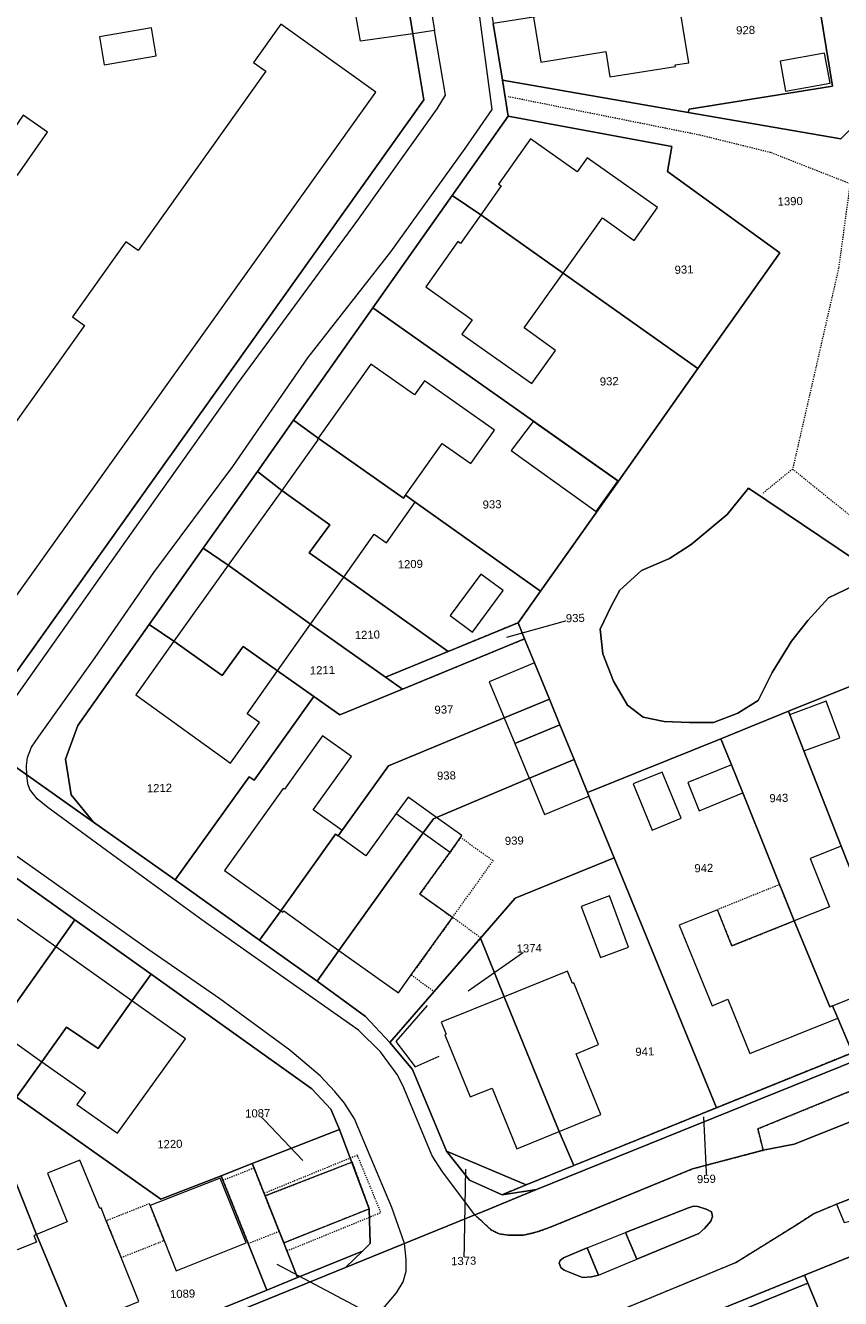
# Model space of a CAD drawing. Header units: millimetres. Extents: x -191 to 81095, y -508122 to 28741.
# Tile 224 of 255: x 5928 to 5998, y 9584 to 9694. Entities that reach past the tile are written whole.
import ezdxf

# ---------------------------------------------------------------- set-up
doc = ezdxf.new("R2010")
doc.units = ezdxf.units.MM
for name, pattern in [('VE22-087 DB - VST Hervest-Dorsten ALK VA2736$0$1', [0]), ('VE22-087 DB - VST Hervest-Dorsten ALK VA2736$0$2', [0.16, 0.06, -0.1]), ('VE22-087 DB - VST Hervest-Dorsten ALK VA2736$0$3', [0.26, 0.11, -0.15])]:
    doc.linetypes.add(name, pattern=pattern)
for name, color, linetype, lineweight in [('VE22-087 DB - VST Hervest-Dorsten ALK VA2736$0$AX_Bauteil', 7, 'VE22-087 DB - VST Hervest-Dorsten ALK VA2736$0$1', 18), ('VE22-087 DB - VST Hervest-Dorsten ALK VA2736$0$AX_Flurstueck', 9, 'VE22-087 DB - VST Hervest-Dorsten ALK VA2736$0$1', 18), ('VE22-087 DB - VST Hervest-Dorsten ALK VA2736$0$AX_Gebaeude', 7, 'VE22-087 DB - VST Hervest-Dorsten ALK VA2736$0$1', 18), ('VE22-087 DB - VST Hervest-Dorsten ALK VA2736$0$AX_IndustrieUndGewerbeflaeche', 7, 'VE22-087 DB - VST Hervest-Dorsten ALK VA2736$0$1', 18), ('VE22-087 DB - VST Hervest-Dorsten ALK VA2736$0$AX_SonstigesBauwerkOderSonstigeEinrichtung', 7, 'VE22-087 DB - VST Hervest-Dorsten ALK VA2736$0$1', 18), ('VE22-087 DB - VST Hervest-Dorsten ALK VA2736$0$AX_SportFreizeitUndErholungsflaeche', 7, 'VE22-087 DB - VST Hervest-Dorsten ALK VA2736$0$1', 18), ('VE22-087 DB - VST Hervest-Dorsten ALK VA2736$0$AX_Strassenverkehr', 7, 'VE22-087 DB - VST Hervest-Dorsten ALK VA2736$0$1', 18), ('VE22-087 DB - VST Hervest-Dorsten ALK VA2736$0$AX_Strassenverkehrsanlage', 7, 'VE22-087 DB - VST Hervest-Dorsten ALK VA2736$0$1', 18), ('VE22-087 DB - VST Hervest-Dorsten ALK VA2736$0$AX_Vegetationsmerkmal', 7, 'VE22-087 DB - VST Hervest-Dorsten ALK VA2736$0$1', 18), ('VE22-087 DB - VST Hervest-Dorsten ALK VA2736$0$AX_Weg', 7, 'VE22-087 DB - VST Hervest-Dorsten ALK VA2736$0$1', 18), ('VE22-087 DB - VST Hervest-Dorsten ALK VA2736$0$AX_WegPfadSteig', 7, 'VE22-087 DB - VST Hervest-Dorsten ALK VA2736$0$1', 18), ('VE22-087 DB - VST Hervest-Dorsten ALK VA2736$0$AX_Wohnbauflaeche', 7, 'VE22-087 DB - VST Hervest-Dorsten ALK VA2736$0$1', 18)]:
    doc.layers.add(name, color=color, linetype=linetype, lineweight=lineweight)
doc.layers.add('XREF ALK Kataster', color=251, linetype='Continuous')
doc.styles.add('VE22-087 DB - VST Hervest-Dorsten ALK VA2736$0$0', font='arial.ttf')

# ---------------------------------------------------------------- blocks, each defined once
blk = doc.blocks.new('VE22-087 DB - VST Hervest-Dorsten ALK VA2736')
at = {"layer": 'VE22-087 DB - VST Hervest-Dorsten ALK VA2736$0$AX_Bauteil', "color": 7, "linetype": 'VE22-087 DB - VST Hervest-Dorsten ALK VA2736$0$1', "lineweight": 13, "ltscale": 0.5}
for points in [[(5960.82, 9627.51, 0), (5959.79, 9626.08, 0), (5962.14, 9624.41, 0), (5963.01, 9625.63, 0), (5963.29, 9625.75, 0)], [(5963.29, 9625.75, 0), (5963.01, 9625.63, 0), (5962.14, 9624.41, 0), (5964.46, 9622.76, 0), (5965.36, 9624.01, 0), (5965.48, 9624.18, 0)]]:
    blk.add_polyline3d(points, close=True, dxfattribs=at)
at = {"layer": 'VE22-087 DB - VST Hervest-Dorsten ALK VA2736$0$AX_Flurstueck', "linetype": 'VE22-087 DB - VST Hervest-Dorsten ALK VA2736$0$1', "lineweight": 13, "ltscale": 0.5}
for points in [[(5998.21, 9684.37, 0), (5985.03, 9686.64, 0), (5968.97, 9689.42, 0), (5969.48, 9686.33, 0), (5983.62, 9683.71, 0), (5983.22, 9681.55, 0), (5992.93, 9674.51, 0), (5985.86, 9664.52, 0), (5978.99, 9654.8, 0), (5972.27, 9645.3, 0), (5970.33, 9642.57, 0), (5970.89, 9641.18, 0), (5971.75, 9639.09, 0), (5973.03, 9635.96, 0), (5973.94, 9633.74, 0), (5975.16, 9630.75, 0), (5976.32, 9627.9, 0), (5987.84, 9632.55, 0), (5993.68, 9634.92, 0), (5999.42, 9637.24, 0)], [(5959.03, 9706.8, 0), (5961.24, 9693.44, 0), (5962.18, 9687.72, 0), (5926.57, 9637.73, 0), (5924.29, 9635.77, 0), (5921.24, 9635.23, 0), (5918.28, 9636.23, 0), (5933.67, 9625.33, 0), (5931.74, 9627.69, 0), (5931.23, 9630.79, 0), (5932.31, 9633.7, 0), (5938.47, 9642.42, 0), (5943.12, 9649, 0), (5947.81, 9655.63, 0), (5950.93, 9660.05, 0), (5957.79, 9669.76, 0), (5964.64, 9679.48, 0), (5969.48, 9686.33, 0), (5968.97, 9689.42, 0), (5968.17, 9694.32, 0)], [(5876.16, 9715.36, 0), (5884.15, 9664.58, 0), (5890.85, 9665.63, 0), (5891.32, 9662.73, 0), (5892.02, 9658.43, 0), (5892.5, 9655.45, 0), (5894.01, 9653.34, 0), (5918.28, 9636.23, 0), (5921.24, 9635.23, 0), (5924.29, 9635.77, 0), (5926.57, 9637.73, 0), (5962.18, 9687.72, 0), (5961.24, 9693.44, 0), (5959.03, 9706.8, 0)], [(5853.08, 9528.59, 0), (5877.35, 9538.43, 0), (5898.75, 9547.13, 0), (5920.05, 9555.78, 0), (5943.67, 9565.38, 0), (5959.28, 9571.72, 0), (5963.73, 9573.52, 0), (5971.13, 9576.52, 0), (5972.05, 9576.89, 0), (5978.17, 9579.38, 0), (5995.06, 9586.22, 0), (6006.17, 9590.72, 0)], [(6020.42, 9613.21, 0), (5971.91, 9593.61, 0), (5967.26, 9591.69, 0), (5966.6, 9591.42, 0), (5955.43, 9586.89, 0), (5843.18, 9541.23, 0), (5827.4, 9535.58, 0), (5824.77, 9534.63, 0), (5817.04, 9532.56, 0), (5808.11, 9530.18, 0), (5805.85, 9529.64, 0), (5786.33, 9525.96, 0), (5776.3, 9524.68, 0), (5766.17, 9524.01, 0), (5749.9, 9523.53, 0), (5729.45, 9524.7, 0)], [(5925.47, 9621.56, 0), (5932.03, 9616.91, 0), (5938.63, 9612.22, 0), (5952.52, 9602.32, 0), (5954.16, 9600.55, 0), (5954.91, 9598.79, 0), (5957.47, 9591.94, 0), (5957.55, 9588.94, 0), (5956.88, 9588.29, 0), (5955.43, 9586.89, 0), (5966.6, 9591.42, 0), (5967.26, 9591.69, 0), (5971.91, 9593.61, 0), (5968.94, 9593.17, 0), (5966.12, 9594.41, 0), (5964.14, 9596.94, 0), (5961.22, 9603.98, 0), (5959.25, 9606.3, 0), (5957.16, 9608.57, 0), (5952.97, 9611.61, 0), (5948, 9615.16, 0), (5940.7, 9620.37, 0), (5933.67, 9625.33, 0), (5918.28, 9636.23, 0)], [(5969.35, 9641.33, 0), (5975.27, 9642.97, 0)], [(5966.03, 9610.78, 0), (5971.29, 9614.45, 0)], [(5951.75, 9596.11, 0), (5947.84, 9600.2, 0)], [(5986.35, 9599.88, 0), (5986.59, 9594.53, 0)], [(5965.8, 9595.37, 0), (5965.63, 9587.45, 0)], [(5949.49, 9587.18, 0), (5961.27, 9580.92, 0)]]:
    blk.add_polyline3d(points, dxfattribs=at)
for points in [[(5985.09, 9686.91, 0), (5985.03, 9686.64, 0), (5998.21, 9684.37, 0), (6001.25, 9687.48, 0), (5996.48, 9716.89, 0), (5992.38, 9720.29, 0), (5993.33, 9714.44, 0), (5994.31, 9708.43, 0), (5994.37, 9708.03, 0), (5995.88, 9698.77, 0), (5997.47, 9688.91, 0)], [(5997.47, 9688.91, 0), (5995.88, 9698.77, 0), (5984.09, 9696.89, 0), (5971.65, 9694.87, 0), (5968.17, 9694.32, 0), (5968.97, 9689.42, 0), (5985.03, 9686.64, 0), (5985.09, 9686.91, 0)], [(5985.86, 9664.52, 0), (5992.93, 9674.51, 0), (5983.22, 9681.55, 0), (5983.62, 9683.71, 0), (5969.48, 9686.33, 0), (5964.64, 9679.48, 0), (5967.1, 9677.8, 0), (5974.21, 9672.76, 0)], [(5974.21, 9672.76, 0), (5967.1, 9677.8, 0), (5964.64, 9679.48, 0), (5957.79, 9669.76, 0), (5978.99, 9654.8, 0), (5985.86, 9664.52, 0)], [(5978.99, 9654.8, 0), (5957.79, 9669.76, 0), (5950.93, 9660.05, 0), (5953.07, 9658.52, 0), (5960.43, 9653.32, 0), (5960.6, 9653.57, 0), (5961.45, 9652.97, 0), (5972.27, 9645.3, 0)], [(5949.91, 9654, 0), (5954.06, 9651.03, 0), (5952.29, 9648.61, 0), (5955.27, 9646.5, 0), (5964.3, 9640.09, 0), (5970.33, 9642.57, 0), (5972.27, 9645.3, 0), (5961.45, 9652.97, 0), (5960.6, 9653.57, 0), (5960.43, 9653.32, 0), (5953.07, 9658.52, 0), (5950.93, 9660.05, 0), (5947.81, 9655.63, 0)], [(5954.06, 9651.03, 0), (5949.91, 9654, 0), (5947.81, 9655.63, 0), (5943.12, 9649, 0), (5945.28, 9647.54, 0), (5952.41, 9642.45, 0), (5958.89, 9637.87, 0), (5964.3, 9640.09, 0), (5955.27, 9646.5, 0), (5952.29, 9648.61, 0)], [(5960.35, 9636.83, 0), (5958.89, 9637.87, 0), (5952.41, 9642.45, 0), (5945.28, 9647.54, 0), (5943.12, 9649, 0), (5938.47, 9642.42, 0), (5940.6, 9640.97, 0), (5944.77, 9638.01, 0), (5946.57, 9640.52, 0), (5949.55, 9638.41, 0), (5952.69, 9636.2, 0), (5954.94, 9634.6, 0)], [(5947.11, 9629.27, 0), (5947.52, 9628.98, 0), (5952.69, 9636.2, 0), (5949.55, 9638.41, 0), (5946.57, 9640.52, 0), (5944.77, 9638.01, 0), (5940.6, 9640.97, 0), (5938.47, 9642.42, 0), (5932.31, 9633.7, 0), (5931.23, 9630.79, 0), (5931.74, 9627.69, 0), (5933.67, 9625.33, 0), (5940.7, 9620.37, 0)], [(5970.33, 9642.57, 0), (5964.3, 9640.09, 0), (5958.89, 9637.87, 0), (5960.35, 9636.83, 0), (5970.89, 9641.18, 0)], [(5954.94, 9634.6, 0), (5952.69, 9636.2, 0), (5947.52, 9628.98, 0), (5947.11, 9629.27, 0), (5940.7, 9620.37, 0), (5948, 9615.16, 0), (5949.83, 9617.69, 0), (5954.57, 9624.32, 0), (5954.8, 9624.15, 0), (5959.13, 9630.2, 0), (5969.14, 9634.34, 0), (5973.03, 9635.96, 0), (5971.75, 9639.09, 0), (5970.89, 9641.18, 0), (5960.35, 9636.83, 0)], [(6008.63, 9612.72, 0), (6008.21, 9613.8, 0), (6008.46, 9613.89, 0), (6005.53, 9621.41, 0), (6003.93, 9625.55, 0), (5999.42, 9637.24, 0), (5993.68, 9634.92, 0), (5993.8, 9634.62, 0), (5995.02, 9631.49, 0), (5998.24, 9623.28, 0), (6002.85, 9611.64, 0), (6004.52, 9607.59, 0), (6009.82, 9609.74, 0)], [(5975.16, 9630.75, 0), (5973.94, 9633.74, 0), (5973.03, 9635.96, 0), (5969.14, 9634.34, 0), (5959.13, 9630.2, 0), (5954.8, 9624.15, 0), (5954.57, 9624.32, 0), (5949.83, 9617.69, 0), (5948, 9615.16, 0), (5952.97, 9611.61, 0), (5954.86, 9614.26, 0), (5962.14, 9624.41, 0), (5963.01, 9625.63, 0), (5963.29, 9625.75, 0), (5971.3, 9629.13, 0)], [(6004.52, 9607.59, 0), (6002.85, 9611.64, 0), (5998.24, 9623.28, 0), (5995.02, 9631.49, 0), (5993.8, 9634.62, 0), (5993.68, 9634.92, 0), (5987.84, 9632.55, 0), (5988.75, 9630.3, 0), (5989.73, 9627.87, 0), (5994.18, 9616.82, 0), (5997.25, 9609.38, 0), (5997.49, 9609.48, 0), (5997.94, 9608.42, 0), (5999.2, 9605.43, 0)], [(5994.18, 9616.82, 0), (5989.73, 9627.87, 0), (5988.75, 9630.3, 0), (5987.84, 9632.55, 0), (5976.32, 9627.9, 0), (5976.45, 9627.59, 0), (5978.64, 9622.25, 0), (5987.46, 9600.68, 0), (5999.2, 9605.43, 0), (5997.94, 9608.42, 0), (5997.49, 9609.48, 0), (5997.25, 9609.38, 0)], [(5963.01, 9625.63, 0), (5962.14, 9624.41, 0), (5954.86, 9614.26, 0), (5952.97, 9611.61, 0), (5957.16, 9608.57, 0), (5959.25, 9606.3, 0), (5963.09, 9610.72, 0), (5967.08, 9615.33, 0), (5970.07, 9618.77, 0), (5978.64, 9622.25, 0), (5976.45, 9627.59, 0), (5976.32, 9627.9, 0), (5975.16, 9630.75, 0), (5971.3, 9629.13, 0), (5963.29, 9625.75, 0)], [(5970.07, 9618.77, 0), (5967.08, 9615.33, 0), (5969.12, 9610.26, 0), (5973.87, 9598.63, 0), (5975.14, 9595.68, 0), (5987.46, 9600.68, 0), (5978.64, 9622.25, 0)], [(5921.43, 9610.17, 0), (5920.06, 9608.21, 0), (5901.27, 9601.43, 0), (5899.55, 9600.81, 0), (5884.03, 9595.2, 0), (5886.29, 9591.96, 0), (5888.52, 9591.29, 0), (5903.17, 9597.28, 0), (5904.51, 9597.75, 0), (5905.87, 9598.23, 0), (5923.14, 9604.34, 0), (5925.32, 9607.41, 0), (5930.4, 9614.57, 0), (5932.03, 9616.91, 0), (5925.47, 9621.56, 0), (5923.99, 9619.46, 0), (5920.89, 9615.09, 0), (5923.54, 9613.14, 0)], [(5930.4, 9614.57, 0), (5925.32, 9607.41, 0), (5923.14, 9604.34, 0), (5905.87, 9598.23, 0), (5904.51, 9597.75, 0), (5903.17, 9597.28, 0), (5907.07, 9593.9, 0), (5908.07, 9594.28, 0), (5910.32, 9595.15, 0), (5918.75, 9598.41, 0), (5924.41, 9600.59, 0), (5927.01, 9601.59, 0), (5929.2, 9604.65, 0), (5931.31, 9607.63, 0), (5934.05, 9605.79, 0), (5936.97, 9609.92, 0), (5938.63, 9612.22, 0), (5932.03, 9616.91, 0)], [(5973.87, 9598.63, 0), (5969.12, 9610.26, 0), (5967.08, 9615.33, 0), (5963.09, 9610.72, 0), (5959.25, 9606.3, 0), (5961.22, 9603.98, 0), (5964.14, 9596.94, 0), (5971.04, 9594.02, 0), (5975.14, 9595.68, 0)], [(5987.46, 9600.68, 0), (5975.14, 9595.68, 0), (5971.04, 9594.02, 0), (5968.94, 9593.17, 0), (5971.91, 9593.61, 0), (6020.42, 9613.21, 0), (6020.29, 9613.98, 0), (6009.82, 9609.74, 0), (6004.52, 9607.59, 0), (5999.2, 9605.43, 0)], [(5931.31, 9607.63, 0), (5929.2, 9604.65, 0), (5927.01, 9601.59, 0), (5939.46, 9592.77, 0), (5944.68, 9594.8, 0), (5947.36, 9595.85, 0), (5954.91, 9598.79, 0), (5954.16, 9600.55, 0), (5952.52, 9602.32, 0), (5938.63, 9612.22, 0), (5936.97, 9609.92, 0), (5934.05, 9605.79, 0)], [(5944.68, 9594.8, 0), (5939.46, 9592.77, 0), (5927.01, 9601.59, 0), (5924.41, 9600.59, 0), (5924.59, 9600.11, 0), (5928.74, 9589.74, 0), (5932.08, 9581.7, 0), (5933.3, 9578.7, 0), (5948.63, 9584.93, 0), (5947.02, 9588.96, 0), (5944.84, 9594.41, 0)], [(5932.08, 9581.7, 0), (5928.74, 9589.74, 0), (5924.59, 9600.11, 0), (5924.41, 9600.59, 0), (5918.75, 9598.41, 0), (5919.3, 9597.02, 0), (5920.38, 9594.33, 0), (5921.67, 9591.1, 0), (5927.62, 9576.4, 0), (5933.3, 9578.7, 0)], [(5957.47, 9591.94, 0), (5954.91, 9598.79, 0), (5947.36, 9595.85, 0), (5947.52, 9595.46, 0), (5948.39, 9593.28, 0), (5951.29, 9586.02, 0), (5956.88, 9588.29, 0), (5957.55, 9588.94, 0)], [(5966.12, 9594.41, 0), (5968.94, 9593.17, 0), (5971.04, 9594.02, 0), (5964.14, 9596.94, 0)], [(5951.29, 9586.02, 0), (5948.39, 9593.28, 0), (5947.52, 9595.46, 0), (5947.36, 9595.85, 0), (5944.68, 9594.8, 0), (5944.84, 9594.41, 0), (5947.02, 9588.96, 0), (5948.63, 9584.93, 0)], [(5995.35, 9585.53, 0), (6001.09, 9571.64, 0), (6003.27, 9566.35, 0), (6009.42, 9551.48, 0), (6009.82, 9550.56, 0), (6014.78, 9554.08, 0), (6019.82, 9557.67, 0), (6019.44, 9558.59, 0), (6016.29, 9566.22, 0), (6016.03, 9566.85, 0), (6015.34, 9568.51, 0), (6006.17, 9590.72, 0), (5995.06, 9586.22, 0)], [(5884.16, 9558.71, 0), (5871.53, 9553.58, 0), (5861.69, 9549.57, 0), (5852.03, 9545.65, 0), (5842.89, 9541.94, 0), (5824.74, 9535.38, 0), (5827.4, 9535.58, 0), (5843.18, 9541.23, 0), (5955.43, 9586.89, 0), (5956.88, 9588.29, 0), (5951.29, 9586.02, 0), (5948.63, 9584.93, 0), (5933.3, 9578.7, 0), (5927.62, 9576.4, 0), (5917.12, 9572.12, 0), (5906.56, 9567.83, 0), (5896.74, 9563.83, 0)], [(5978.17, 9579.38, 0), (5975.72, 9577.52, 0), (5985.82, 9581.64, 0), (5994.77, 9585.29, 0), (5995.35, 9585.53, 0), (5995.06, 9586.22, 0)], [(6001.09, 9571.64, 0), (5995.35, 9585.53, 0), (5994.77, 9585.29, 0), (5985.82, 9581.64, 0), (5989.22, 9573.37, 0), (6001.13, 9544.4, 0), (6009.82, 9550.56, 0), (6009.42, 9551.48, 0), (6003.27, 9566.35, 0)]]:
    blk.add_polyline3d(points, close=True, dxfattribs=at)
at = {"layer": 'VE22-087 DB - VST Hervest-Dorsten ALK VA2736$0$AX_Gebaeude', "color": 7, "linetype": 'VE22-087 DB - VST Hervest-Dorsten ALK VA2736$0$1', "lineweight": 13, "ltscale": 0.5}
for points in [[(5985.07, 9690.93, 0), (5984.09, 9696.89, 0), (5971.65, 9694.87, 0), (5972.28, 9690.98, 0), (5977.91, 9691.89, 0), (5978.25, 9689.72, 0), (5983.91, 9690.62, 0), (5983.89, 9690.75, 0)], [(5948.53, 9690.2, 0), (5937.5, 9674.73, 0), (5936.46, 9675.47, 0), (5931.84, 9668.98, 0), (5932.88, 9668.24, 0), (5921.82, 9652.74, 0), (5920.78, 9653.47, 0), (5918.28, 9649.97, 0), (5926.47, 9644.14, 0), (5958.04, 9688.4, 0), (5949.84, 9694.25, 0), (5947.48, 9690.94, 0)], [(5938.66, 9693.94, 0), (5934.16, 9693.18, 0), (5934.57, 9690.75, 0), (5939.07, 9691.52, 0)], [(5996.8, 9691.76, 0), (5992.96, 9691.08, 0), (5993.42, 9688.48, 0), (5997.27, 9689.17, 0)], [(5927.59, 9686.39, 0), (5925, 9682.67, 0), (5927.08, 9681.22, 0), (5929.67, 9684.95, 0)], [(5971.41, 9684.35, 0), (5968.65, 9680.45, 0), (5968.88, 9680.3, 0), (5967.1, 9677.8, 0), (5974.21, 9672.76, 0), (5977.62, 9677.53, 0), (5980.34, 9675.59, 0), (5982.37, 9678.44, 0), (5976.3, 9682.73, 0), (5975.43, 9681.5, 0)], [(5967.1, 9677.8, 0), (5965.34, 9675.31, 0), (5965.12, 9675.48, 0), (5962.36, 9671.58, 0), (5966.35, 9668.73, 0), (5965.48, 9667.5, 0), (5971.52, 9663.22, 0), (5973.57, 9666.09, 0), (5970.84, 9668.03, 0), (5974.21, 9672.76, 0)], [(5971.63, 9659.95, 0), (5969.74, 9657.44, 0), (5977.07, 9652.16, 0), (5978.93, 9654.79, 0)], [(5954.06, 9651.03, 0), (5949.91, 9654, 0), (5945.28, 9647.54, 0), (5952.41, 9642.45, 0), (5955.27, 9646.5, 0), (5952.29, 9648.61, 0)], [(5967.1, 9646.77, 0), (5964.45, 9643.18, 0), (5966.39, 9641.75, 0), (5969.04, 9645.35, 0)], [(5949.55, 9638.41, 0), (5946.57, 9640.52, 0), (5944.77, 9638.01, 0), (5940.6, 9640.97, 0), (5937.3, 9636.35, 0), (5945.49, 9630.44, 0), (5947.98, 9633.96, 0), (5946.93, 9634.71, 0)], [(5971.75, 9639.09, 0), (5967.83, 9637.46, 0), (5969.14, 9634.34, 0), (5973.03, 9635.96, 0)], [(5973.03, 9635.96, 0), (5969.14, 9634.34, 0), (5970.05, 9632.13, 0), (5973.94, 9633.74, 0)], [(5996.95, 9635.79, 0), (5993.86, 9634.64, 0), (5993.8, 9634.62, 0), (5995.02, 9631.49, 0), (5998.12, 9632.64, 0)], [(5973.94, 9633.74, 0), (5970.05, 9632.13, 0), (5971.29, 9629.14, 0), (5975.16, 9630.75, 0)], [(5953.44, 9632.8, 0), (5950.15, 9628.18, 0), (5950.05, 9628.25, 0), (5944.97, 9621.16, 0), (5949.83, 9617.69, 0), (5954.57, 9624.32, 0), (5954.8, 9624.15, 0), (5955.13, 9624.62, 0), (5952.64, 9626.41, 0), (5955.93, 9631.02, 0)], [(5975.16, 9630.75, 0), (5971.3, 9629.13, 0), (5972.6, 9625.99, 0), (5972.6, 9625.99, 0), (5976.45, 9627.59, 0), (5976.32, 9627.9, 0)], [(5982.76, 9629.67, 0), (5980.28, 9628.65, 0), (5981.91, 9624.66, 0), (5984.4, 9625.68, 0)], [(5988.75, 9630.3, 0), (5984.98, 9628.76, 0), (5985.98, 9626.33, 0), (5989.73, 9627.87, 0)], [(5954.57, 9624.32, 0), (5949.83, 9617.69, 0), (5950.01, 9617.56, 0), (5950.1, 9617.67, 0), (5954.86, 9614.26, 0), (5962.14, 9624.41, 0), (5963.01, 9625.63, 0), (5963.29, 9625.75, 0), (5960.82, 9627.51, 0), (5959.79, 9626.08, 0), (5957.19, 9622.44, 0), (5954.8, 9624.15, 0)], [(5965.48, 9624.18, 0), (5963.29, 9625.75, 0), (5963.01, 9625.63, 0), (5962.14, 9624.41, 0), (5954.86, 9614.26, 0), (5959.99, 9610.6, 0), (5961.1, 9612.15, 0), (5964.66, 9617.11, 0), (5961.85, 9619.13, 0), (5964.46, 9622.76, 0), (5965.36, 9624.01, 0)], [(5997.22, 9618.04, 0), (5994.18, 9616.82, 0), (5997.25, 9609.38, 0), (5997.49, 9609.48, 0), (6002.85, 9611.64, 0), (5998.24, 9623.28, 0), (5995.55, 9622.2, 0)], [(5924.28, 9619.26, 0), (5923.99, 9619.46, 0), (5920.89, 9615.09, 0), (5923.54, 9613.14, 0), (5921.43, 9610.17, 0), (5925.32, 9607.41, 0), (5930.4, 9614.57, 0), (5924.12, 9619.02, 0)], [(5978.21, 9618.98, 0), (5975.78, 9618.07, 0), (5977.44, 9613.64, 0), (5979.87, 9614.55, 0)], [(5988.79, 9614.65, 0), (5987.54, 9617.78, 0), (5984.25, 9616.45, 0), (5987.08, 9609.49, 0), (5988.45, 9610.05, 0), (5990.34, 9605.36, 0), (5997.94, 9608.42, 0), (5997.49, 9609.48, 0), (5997.25, 9609.38, 0), (5994.18, 9616.82, 0)], [(5936.97, 9609.92, 0), (5930.4, 9614.57, 0), (5925.32, 9607.41, 0), (5929.2, 9604.65, 0), (5931.31, 9607.63, 0), (5934.05, 9605.79, 0)], [(5975.15, 9611.46, 0), (5975.03, 9611.41, 0), (5974.61, 9612.47, 0), (5969.12, 9610.26, 0), (5973.87, 9598.63, 0), (5977.48, 9600.1, 0), (5975.35, 9605.34, 0), (5977.28, 9606.14, 0)], [(5941.61, 9606.63, 0), (5936.97, 9609.92, 0), (5934.05, 9605.79, 0), (5931.31, 9607.63, 0), (5929.2, 9604.65, 0), (5932.96, 9601.99, 0), (5932.23, 9600.97, 0), (5935.73, 9598.49, 0)], [(5973.87, 9598.63, 0), (5969.12, 9610.26, 0), (5963.69, 9608.06, 0), (5964.12, 9607.02, 0), (5964, 9606.98, 0), (5966.19, 9601.61, 0), (5968.1, 9602.37, 0), (5970.22, 9597.14, 0)], [(5932.48, 9596.16, 0), (5929.69, 9595.02, 0), (5931.39, 9590.81, 0), (5928.74, 9589.74, 0), (5932.08, 9581.7, 0), (5937.58, 9583.94, 0), (5936.04, 9587.74, 0), (5934.76, 9590.91, 0), (5934.31, 9592.02, 0), (5934.19, 9591.97, 0)], [(5957.47, 9591.94, 0), (5955.99, 9595.99, 0), (5948.48, 9593.06, 0), (5949.69, 9590.01, 0), (5950.09, 9589.01, 0)], [(5946.83, 9589, 0), (5944.59, 9594.6, 0), (5938.55, 9592.23, 0), (5939.75, 9589.21, 0), (5940.79, 9586.58, 0)], [(5928.72, 9589.08, 0), (5926.05, 9588, 0), (5924.37, 9592.18, 0), (5921.67, 9591.1, 0), (5926.38, 9579.48, 0), (5928.02, 9580.14, 0), (5928.01, 9580.18, 0), (5931.8, 9581.73, 0), (5931.85, 9581.61, 0), (5932.08, 9581.7, 0), (5928.74, 9589.74, 0), (5928.49, 9589.65, 0)]]:
    blk.add_polyline3d(points, close=True, dxfattribs=at)
at = {"layer": 'VE22-087 DB - VST Hervest-Dorsten ALK VA2736$0$AX_IndustrieUndGewerbeflaeche', "color": 253, "linetype": 'VE22-087 DB - VST Hervest-Dorsten ALK VA2736$0$1', "lineweight": 13, "ltscale": 0.5, "true_color": 0x999999}
blk.add_polyline3d([(5957.47, 9591.94, 0), (5954.91, 9598.79, 0), (5947.36, 9595.85, 0), (5947.52, 9595.46, 0), (5948.39, 9593.28, 0), (5951.29, 9586.02, 0), (5956.88, 9588.29, 0), (5957.55, 9588.94, 0)], close=True, dxfattribs=at)
at = {"layer": 'VE22-087 DB - VST Hervest-Dorsten ALK VA2736$0$AX_SonstigesBauwerkOderSonstigeEinrichtung', "color": 7, "linetype": 'VE22-087 DB - VST Hervest-Dorsten ALK VA2736$0$3', "lineweight": 13, "ltscale": 0.5}
for points in [[(5965.36, 9624.01, 0), (5964.46, 9622.76, 0), (5961.85, 9619.13, 0), (5964.66, 9617.11, 0), (5968.18, 9622.01, 0)], [(5992.92, 9619.95, 0), (5987.54, 9617.78, 0), (5988.79, 9614.65, 0), (5994.18, 9616.82, 0)], [(5964.66, 9617.11, 0), (5961.1, 9612.15, 0), (5963.09, 9610.72, 0), (5967.08, 9615.33, 0), (5967.11, 9615.36, 0)], [(5956.45, 9596.58, 0), (5948.39, 9593.28, 0), (5948.48, 9593.06, 0), (5955.99, 9595.99, 0), (5957.47, 9591.94, 0), (5950.09, 9589.01, 0), (5950.37, 9588.32, 0), (5958.48, 9591.63, 0)], [(5947.52, 9595.46, 0), (5944.84, 9594.41, 0), (5947.02, 9588.96, 0), (5949.69, 9590.01, 0), (5948.48, 9593.06, 0), (5948.39, 9593.28, 0)], [(5938.49, 9592.39, 0), (5934.76, 9590.91, 0), (5936.04, 9587.74, 0), (5939.75, 9589.21, 0), (5938.55, 9592.23, 0)]]:
    blk.add_polyline3d(points, close=True, dxfattribs=at)
at = {"layer": 'VE22-087 DB - VST Hervest-Dorsten ALK VA2736$0$AX_SportFreizeitUndErholungsflaeche', "color": 253, "linetype": 'VE22-087 DB - VST Hervest-Dorsten ALK VA2736$0$1', "lineweight": 13, "ltscale": 0.5, "true_color": 0x999999}
for points in [[(5990.24, 9654.19, 0), (5988.4, 9651.91, 0), (5985.29, 9649.33, 0), (5983.41, 9648.11, 0), (5981, 9647.09, 0), (5979.13, 9645.39, 0), (5978.38, 9643.99, 0), (5977.42, 9642, 0), (5977.64, 9639.89, 0), (5978.56, 9637.52, 0), (5979.78, 9635.44, 0), (5981.14, 9634.41, 0), (5982.95, 9634.04, 0), (5985.13, 9633.94, 0), (5987.2, 9633.94, 0), (5989.3, 9634.75, 0), (5991.07, 9635.86, 0), (5992.28, 9638.28, 0), (5993.95, 9640.98, 0), (5995.34, 9642.77, 0), (5997.14, 9644.73, 0), (5999.29, 9645.74, 0), (6001.06, 9645.99, 0), (6002.63, 9645.83, 0)], [(5990.24, 9654.19, 0), (6002.63, 9645.83, 0), (6001.06, 9645.99, 0), (5999.29, 9645.74, 0), (5997.14, 9644.73, 0), (5995.34, 9642.77, 0), (5993.95, 9640.98, 0), (5992.28, 9638.28, 0), (5991.07, 9635.86, 0), (5989.3, 9634.75, 0), (5987.2, 9633.94, 0), (5985.13, 9633.94, 0), (5982.95, 9634.04, 0), (5981.14, 9634.41, 0), (5979.78, 9635.44, 0), (5978.56, 9637.52, 0), (5977.64, 9639.89, 0), (5977.42, 9642, 0), (5978.38, 9643.99, 0), (5979.13, 9645.39, 0), (5981, 9647.09, 0), (5983.41, 9648.11, 0), (5985.29, 9649.33, 0), (5988.4, 9651.91, 0)]]:
    blk.add_polyline3d(points, close=True, dxfattribs=at)
at = {"layer": 'VE22-087 DB - VST Hervest-Dorsten ALK VA2736$0$AX_Strassenverkehr', "color": 253, "linetype": 'VE22-087 DB - VST Hervest-Dorsten ALK VA2736$0$1', "lineweight": 13, "ltscale": 0.5, "true_color": 0x999999}
for points in [[(6005.13, 9604.6, 0), (5991.03, 9598.85, 0), (5991.5, 9597, 0), (5994.16, 9597.53, 0), (6006.11, 9602.28, 0)], [(5985.47, 9592.19, 0), (5985.84, 9592.16, 0), (5986.56, 9591.93, 0), (5987.02, 9591.69, 0), (5987.11, 9591.29, 0), (5986.97, 9590.88, 0), (5986.43, 9590.26, 0), (5985.95, 9589.83, 0), (5980.57, 9587.59, 0), (5979.61, 9589.91, 0), (5985.04, 9592.02, 0)], [(5985.47, 9592.19, 0), (5985.04, 9592.02, 0), (5979.61, 9589.91, 0), (5980.57, 9587.59, 0), (5985.95, 9589.83, 0), (5986.43, 9590.26, 0), (5986.97, 9590.88, 0), (5987.11, 9591.29, 0), (5987.02, 9591.69, 0), (5986.56, 9591.93, 0), (5985.84, 9592.16, 0)], [(5976.3, 9588.57, 0), (5977.28, 9586.21, 0), (5976.66, 9586.07, 0), (5975.9, 9586.03, 0), (5974.31, 9586.64, 0), (5974.02, 9586.89, 0), (5973.89, 9587.25, 0), (5973.97, 9587.48, 0), (5974.25, 9587.72, 0)], [(5976.3, 9588.57, 0), (5974.25, 9587.72, 0), (5973.97, 9587.48, 0), (5973.89, 9587.25, 0), (5974.02, 9586.89, 0), (5974.31, 9586.64, 0), (5975.9, 9586.03, 0), (5976.66, 9586.07, 0), (5977.28, 9586.21, 0)]]:
    blk.add_polyline3d(points, close=True, dxfattribs=at)
at = {"layer": 'VE22-087 DB - VST Hervest-Dorsten ALK VA2736$0$AX_Strassenverkehrsanlage', "color": 7, "linetype": 'VE22-087 DB - VST Hervest-Dorsten ALK VA2736$0$1', "lineweight": 13, "ltscale": 0.5, "true_color": 0xf7f7f0}
for points in [[(5972.05, 9576.89, 0), (5972.52, 9578.45, 0), (5973.1, 9579.71, 0), (5973.75, 9580.58, 0), (5974.69, 9581.34, 0), (5975.92, 9581.88, 0), (5978.75, 9583.01, 0), (5989.13, 9587.3, 0), (5994.37, 9590.56, 0), (5995.83, 9591.51, 0), (5997.82, 9592.34, 0), (5999.71, 9593.07, 0), (6000.28, 9593.36, 0)], [(5976.3, 9588.57, 0), (5979.61, 9589.91, 0)], [(5979.61, 9589.91, 0), (5980.57, 9587.59, 0)], [(5977.28, 9586.21, 0), (5980.57, 9587.59, 0)]]:
    blk.add_polyline3d(points, dxfattribs=at)
at = {"layer": 'VE22-087 DB - VST Hervest-Dorsten ALK VA2736$0$AX_Vegetationsmerkmal', "color": 7, "linetype": 'VE22-087 DB - VST Hervest-Dorsten ALK VA2736$0$1', "lineweight": 13, "ltscale": 0.5}
blk.add_polyline3d([(5962.48, 9609.52, 0), (5959.76, 9606.39, 0), (5961.43, 9604.21, 0), (5963.52, 9605.13, 0)], dxfattribs=at)
blk.add_polyline3d([(5999.71, 9593.07, 0), (5997.82, 9592.34, 0), (5998.49, 9590.76, 0), (6000.42, 9591.19, 0)], close=True, dxfattribs=at)
at = {"layer": 'VE22-087 DB - VST Hervest-Dorsten ALK VA2736$0$AX_Weg', "color": 7, "linetype": 'VE22-087 DB - VST Hervest-Dorsten ALK VA2736$0$2', "lineweight": 13, "ltscale": 0.5}
blk.add_polyline3d([(5970.89, 9641.18, 0), (5970.33, 9642.57, 0), (5964.3, 9640.09, 0), (5958.89, 9637.87, 0), (5960.35, 9636.83, 0)], close=True, dxfattribs=at)
at = {"layer": 'VE22-087 DB - VST Hervest-Dorsten ALK VA2736$0$AX_WegPfadSteig', "color": 7, "linetype": 'VE22-087 DB - VST Hervest-Dorsten ALK VA2736$0$2', "lineweight": 13, "ltscale": 0.5}
for points in [[(6006.48, 9687.44, 0), (5999, 9680.48, 0), (5992.15, 9683.17, 0), (5986.02, 9684.68, 0), (5969.5, 9687.99, 0)], [(5994.04, 9655.84, 0), (5991.42, 9653.7, 0)]]:
    blk.add_polyline3d(points, dxfattribs=at)
at = {"layer": 'VE22-087 DB - VST Hervest-Dorsten ALK VA2736$0$AX_Flurstueck', "char_height": 0.7, "attachment_point": 2, "rotation": 1.5894, "style": 'VE22-087 DB - VST Hervest-Dorsten ALK VA2736$0$0', "bg_fill": 3, "box_fill_scale": 1, "bg_fill_color": 256, "bg_fill_transparency": 0}
for s, insert in [('928', (5989.97, 9694.1)), ('1390', (5993.82, 9679.32)), ('931', (5984.65, 9673.42)), ('932', (5978.19, 9663.77)), ('933', (5968.07, 9653.14)), ('1209', (5961.01, 9647.98)), ('935', (5975.26, 9643.32)), ('1210', (5957.3, 9641.88)), ('1211', (5953.42, 9638.82)), ('937', (5963.91, 9635.42)), ('938', (5964.13, 9629.72)), ('1212', (5939.34, 9628.64)), ('943', (5992.84, 9627.78)), ('939', (5969.99, 9624.1)), ('942', (5986.36, 9621.73)), ('1374', (5971.28, 9614.8)), ('941', (5981.26, 9605.88)), ('1087', (5947.83, 9600.55)), ('1220', (5940.24, 9597.89)), ('959', (5986.58, 9594.88)), ('1373', (5965.62, 9587.8)), ('1089', (5941.34, 9584.96))]:
    blk.add_mtext(s, dxfattribs=dict(at, insert=insert))
at = {"layer": 'VE22-087 DB - VST Hervest-Dorsten ALK VA2736$0$AX_Gebaeude', "color": 7, "linetype": 'VE22-087 DB - VST Hervest-Dorsten ALK VA2736$0$1', "lineweight": 13, "ltscale": 0.5}
for points in [[(5961.38, 9662.26, 0), (5957.61, 9664.91, 0), (5953.07, 9658.52, 0), (5960.43, 9653.32, 0), (5960.6, 9653.57, 0), (5963.78, 9658.06, 0), (5966.25, 9656.31, 0), (5968.29, 9659.21, 0), (5962.24, 9663.47, 0)], [(5953.07, 9658.52, 0), (5952.98, 9658.39, 0), (5953.02, 9658.36, 0), (5949.91, 9654, 0), (5954.06, 9651.03, 0), (5952.29, 9648.61, 0), (5955.27, 9646.5, 0), (5957.9, 9650.22, 0), (5958.96, 9649.46, 0), (5961.45, 9652.97, 0), (5960.6, 9653.57, 0), (5960.43, 9653.32, 0)], [(5945.28, 9647.54, 0), (5940.6, 9640.97, 0), (5944.77, 9638.01, 0), (5946.57, 9640.52, 0), (5949.55, 9638.41, 0), (5952.41, 9642.45, 0)]]:
    blk.add_polyline3d(points, close=True, dxfattribs=at)
at = {"layer": 'VE22-087 DB - VST Hervest-Dorsten ALK VA2736$0$AX_SportFreizeitUndErholungsflaeche', "color": 253, "linetype": 'VE22-087 DB - VST Hervest-Dorsten ALK VA2736$0$1', "lineweight": 13, "ltscale": 0.5, "true_color": 0x999999}
blk.add_polyline3d([(5995.88, 9698.77, 0), (5997.47, 9688.91, 0), (5985.09, 9686.91, 0), (5985.03, 9686.64, 0), (5968.97, 9689.42, 0), (5969.48, 9686.33, 0), (5983.62, 9683.71, 0), (5983.22, 9681.55, 0), (5992.93, 9674.51, 0), (5985.86, 9664.52, 0), (5978.99, 9654.8, 0), (5972.27, 9645.3, 0), (5970.33, 9642.57, 0), (5970.89, 9641.18, 0), (5971.75, 9639.09, 0), (5973.03, 9635.96, 0), (5973.94, 9633.74, 0), (5975.16, 9630.75, 0), (5976.32, 9627.9, 0), (5987.84, 9632.55, 0), (5993.68, 9634.92, 0), (5999.42, 9637.24, 0)], dxfattribs=at)
at = {"layer": 'VE22-087 DB - VST Hervest-Dorsten ALK VA2736$0$AX_Strassenverkehr', "color": 253, "linetype": 'VE22-087 DB - VST Hervest-Dorsten ALK VA2736$0$1', "lineweight": 13, "ltscale": 0.5, "true_color": 0x999999}
for points in [[(5955.66, 9739.15, 0), (5963.1, 9693.71, 0), (5961.24, 9693.44, 0), (5962.18, 9687.72, 0), (5926.57, 9637.73, 0), (5924.29, 9635.77, 0), (5921.24, 9635.23, 0), (5918.28, 9636.23, 0), (5933.67, 9625.33, 0), (5931.74, 9627.69, 0), (5931.23, 9630.79, 0), (5932.31, 9633.7, 0), (5938.47, 9642.42, 0), (5943.12, 9649, 0), (5947.81, 9655.63, 0), (5950.93, 9660.05, 0), (5957.79, 9669.76, 0), (5964.64, 9679.48, 0), (5969.48, 9686.33, 0), (5968.97, 9689.42, 0), (5968.17, 9694.32, 0)], [(6006.11, 9602.28, 0), (5994.16, 9597.53, 0), (5991.5, 9597, 0), (5985.39, 9595.4, 0), (5973.19, 9590.39, 0), (5971.99, 9589.95, 0), (5970.8, 9589.67, 0), (5969.49, 9589.68, 0), (5968.69, 9589.78, 0), (5968, 9590.12, 0), (5966.6, 9591.42, 0), (5955.43, 9586.89, 0), (5956.88, 9588.29, 0), (5951.29, 9586.02, 0), (5948.63, 9584.93, 0), (5933.3, 9578.7, 0), (5927.62, 9576.4, 0), (5917.12, 9572.12, 0), (5906.56, 9567.83, 0), (5896.74, 9563.83, 0), (5884.16, 9558.71, 0), (5871.53, 9553.58, 0), (5861.69, 9549.57, 0)], [(5978.75, 9583.01, 0), (5989.13, 9587.3, 0), (5994.37, 9590.56, 0), (5995.83, 9591.51, 0), (5997.82, 9592.34, 0), (5999.71, 9593.07, 0)], [(5925.47, 9621.56, 0), (5932.03, 9616.91, 0), (5938.63, 9612.22, 0), (5952.52, 9602.32, 0), (5954.16, 9600.55, 0), (5954.91, 9598.79, 0), (5957.47, 9591.94, 0), (5957.55, 9588.94, 0), (5956.88, 9588.29, 0), (5955.43, 9586.89, 0), (5966.6, 9591.42, 0), (5967.26, 9591.69, 0), (5971.91, 9593.61, 0), (5968.94, 9593.17, 0), (5971.04, 9594.02, 0), (5964.14, 9596.94, 0), (5961.22, 9603.98, 0), (5959.25, 9606.3, 0), (5957.16, 9608.57, 0), (5952.97, 9611.61, 0), (5948, 9615.16, 0), (5940.7, 9620.37, 0), (5933.67, 9625.33, 0), (5918.28, 9636.23, 0)]]:
    blk.add_polyline3d(points, dxfattribs=at)
at = {"layer": 'VE22-087 DB - VST Hervest-Dorsten ALK VA2736$0$AX_Strassenverkehrsanlage', "color": 7, "linetype": 'VE22-087 DB - VST Hervest-Dorsten ALK VA2736$0$1', "lineweight": 13, "ltscale": 0.5, "true_color": 0xf7f7f0}
for points in [[(5927.9, 9629.41, 0), (5927.86, 9630.24, 0), (5927.96, 9630.92, 0), (5928.31, 9631.83, 0), (5928.92, 9632.73, 0), (5933.8, 9639.57, 0), (5938.88, 9646.91, 0), (5945.7, 9656.05, 0), (5952.17, 9665.45, 0), (5959.34, 9674.6, 0), (5965.77, 9683.52, 0), (5968.08, 9686.88, 0), (5966.85, 9696.15, 0)], [(5923.51, 9632.53, 0), (5923.87, 9632.64, 0), (5924.12, 9632.74, 0), (5924.45, 9632.93, 0), (5924.96, 9633.4, 0), (5925.47, 9634.13, 0), (5936.44, 9649.62, 0), (5946.09, 9663.21, 0), (5956.4, 9677.21, 0), (5963.33, 9686.94, 0), (5964.05, 9688.13, 0), (5963.1, 9693.71, 0)], [(5960.52, 9588.95, 0), (5959.43, 9592.07, 0), (5957.56, 9596.5, 0), (5956.21, 9599.73, 0), (5955.33, 9601.06, 0), (5954.49, 9602.09, 0), (5953.23, 9603.43, 0), (5950.61, 9605.64, 0), (5944.57, 9610.09, 0), (5938.35, 9614.36, 0), (5926.8, 9622.55, 0), (5913.97, 9631.64, 0), (5894.94, 9645.22, 0), (5888.11, 9649.91, 0), (5879.52, 9648.79, 0), (5878.65, 9653.21, 0), (5878.38, 9654.01, 0), (5877.98, 9654.63, 0), (5877.36, 9655.12, 0), (5876.64, 9655.28, 0), (5875.28, 9655.28, 0), (5869.12, 9654.32, 0)], [(5966.6, 9591.42, 0), (5963.79, 9595.15, 0), (5962.9, 9596.53, 0), (5960.36, 9602.6, 0), (5959.88, 9603.56, 0), (5958.45, 9605.52, 0), (5956.53, 9607.37, 0), (5949.38, 9612.41, 0), (5943.34, 9616.69, 0), (5934.77, 9622.89, 0), (5929.72, 9626.62, 0), (5928.79, 9627.37, 0), (5928.17, 9628.17, 0), (5927.98, 9628.66, 0), (5927.9, 9629.41, 0)], [(5966.6, 9591.42, 0), (5968, 9590.12, 0), (5968.69, 9589.78, 0), (5969.49, 9589.68, 0), (5970.8, 9589.67, 0), (5971.99, 9589.95, 0), (5973.19, 9590.39, 0), (5985.39, 9595.4, 0), (5991.5, 9597, 0)], [(5819.65, 9533.26, 0), (5820.31, 9532.28, 0), (5821.11, 9531.39, 0), (5821.91, 9530.61, 0), (5822.87, 9530.25, 0), (5823.75, 9530.08, 0), (5824.84, 9530.03, 0), (5825.98, 9530.19, 0), (5827.4, 9530.55, 0), (5836.27, 9533.67, 0), (5859.53, 9542.88, 0), (5884.64, 9553.1, 0), (5904.09, 9560.95, 0), (5921.35, 9567.82, 0), (5953.51, 9580.97, 0), (5956.18, 9582.03, 0), (5957.61, 9582.71, 0), (5958.84, 9583.54, 0), (5959.83, 9584.69, 0), (5960.4, 9585.63, 0), (5960.66, 9586.56, 0), (5960.66, 9587.57, 0), (5960.52, 9588.95, 0)]]:
    blk.add_polyline3d(points, dxfattribs=at)
at = {"layer": 'VE22-087 DB - VST Hervest-Dorsten ALK VA2736$0$AX_Weg', "color": 7, "linetype": 'VE22-087 DB - VST Hervest-Dorsten ALK VA2736$0$2', "lineweight": 13, "ltscale": 0.5}
for points in [[(5999.2, 9605.43, 0), (5987.46, 9600.68, 0), (5975.14, 9595.68, 0), (5971.04, 9594.02, 0), (5968.94, 9593.17, 0), (5971.91, 9593.61, 0), (5967.26, 9591.69, 0), (5966.6, 9591.42, 0), (5968, 9590.12, 0), (5968.69, 9589.78, 0), (5969.49, 9589.68, 0), (5970.8, 9589.67, 0), (5971.99, 9589.95, 0), (5973.19, 9590.39, 0), (5985.39, 9595.4, 0), (5991.5, 9597, 0), (5991.03, 9598.85, 0), (6005.13, 9604.6, 0)], [(5999.71, 9593.07, 0), (5997.82, 9592.34, 0), (5995.83, 9591.51, 0), (5994.37, 9590.56, 0), (5989.13, 9587.3, 0), (5978.75, 9583.01, 0), (5975.92, 9581.88, 0), (5974.69, 9581.34, 0), (5973.75, 9580.58, 0), (5973.1, 9579.71, 0), (5972.52, 9578.45, 0), (5972.05, 9576.89, 0), (5978.17, 9579.38, 0), (5995.06, 9586.22, 0), (6006.17, 9590.72, 0)]]:
    blk.add_polyline3d(points, dxfattribs=at)
at = {"layer": 'VE22-087 DB - VST Hervest-Dorsten ALK VA2736$0$AX_WegPfadSteig', "color": 7, "linetype": 'VE22-087 DB - VST Hervest-Dorsten ALK VA2736$0$2', "lineweight": 13, "ltscale": 0.5}
blk.add_polyline3d([(5999, 9680.48, 0), (5998.01, 9673.19, 0), (5994.04, 9655.84, 0), (6021.38, 9633.78, 0)], dxfattribs=at)
at = {"layer": 'VE22-087 DB - VST Hervest-Dorsten ALK VA2736$0$AX_Wohnbauflaeche', "color": 253, "linetype": 'VE22-087 DB - VST Hervest-Dorsten ALK VA2736$0$1', "lineweight": 13, "ltscale": 0.5, "true_color": 0x999999}
for points in [[(5876.16, 9715.36, 0), (5884.15, 9664.58, 0), (5890.85, 9665.63, 0), (5891.32, 9662.73, 0), (5892.02, 9658.43, 0), (5892.5, 9655.45, 0), (5894.01, 9653.34, 0), (5918.28, 9636.23, 0), (5921.24, 9635.23, 0), (5924.29, 9635.77, 0), (5926.57, 9637.73, 0), (5962.18, 9687.72, 0), (5961.24, 9693.44, 0), (5956.71, 9692.79, 0), (5955.57, 9699.28, 0)], [(5999.42, 9637.24, 0), (5993.68, 9634.92, 0), (5987.84, 9632.55, 0), (5976.32, 9627.9, 0), (5975.16, 9630.75, 0), (5973.94, 9633.74, 0), (5973.03, 9635.96, 0), (5971.75, 9639.09, 0), (5970.89, 9641.18, 0), (5960.35, 9636.83, 0), (5958.89, 9637.87, 0), (5964.3, 9640.09, 0), (5970.33, 9642.57, 0), (5972.27, 9645.3, 0), (5978.99, 9654.8, 0), (5957.79, 9669.76, 0), (5950.93, 9660.05, 0), (5947.81, 9655.63, 0), (5943.12, 9649, 0), (5938.47, 9642.42, 0), (5932.31, 9633.7, 0), (5931.23, 9630.79, 0), (5931.74, 9627.69, 0), (5933.67, 9625.33, 0), (5940.7, 9620.37, 0), (5948, 9615.16, 0), (5952.97, 9611.61, 0), (5957.16, 9608.57, 0), (5959.25, 9606.3, 0), (5963.09, 9610.72, 0), (5967.08, 9615.33, 0), (5970.07, 9618.77, 0), (5978.64, 9622.25, 0), (5987.46, 9600.68, 0), (5999.2, 9605.43, 0)], [(5933.3, 9578.7, 0), (5948.63, 9584.93, 0), (5951.29, 9586.02, 0), (5948.39, 9593.28, 0), (5947.52, 9595.46, 0), (5947.36, 9595.85, 0), (5954.91, 9598.79, 0), (5954.16, 9600.55, 0), (5952.52, 9602.32, 0), (5938.63, 9612.22, 0), (5932.03, 9616.91, 0), (5925.47, 9621.56, 0)], [(6006.17, 9590.72, 0), (5995.06, 9586.22, 0), (5978.17, 9579.38, 0), (5975.72, 9577.52, 0), (5974.56, 9574.79, 0), (5974.91, 9571.75, 0), (5981.54, 9554.27, 0), (5985.74, 9545.36, 0), (5988.88, 9539.32, 0), (5997.91, 9545.68, 0), (5999.56, 9543.35, 0)]]:
    blk.add_polyline3d(points, dxfattribs=at)
for points in [[(5997.47, 9688.91, 0), (5995.88, 9698.77, 0), (5994.37, 9708.03, 0), (5966.66, 9703.53, 0), (5968.17, 9694.32, 0), (5968.97, 9689.42, 0), (5985.03, 9686.64, 0), (5985.09, 9686.91, 0)], [(5985.86, 9664.52, 0), (5992.93, 9674.51, 0), (5983.22, 9681.55, 0), (5983.62, 9683.71, 0), (5969.48, 9686.33, 0), (5964.64, 9679.48, 0), (5957.79, 9669.76, 0), (5978.99, 9654.8, 0)], [(5978.64, 9622.25, 0), (5970.07, 9618.77, 0), (5967.08, 9615.33, 0), (5963.09, 9610.72, 0), (5959.25, 9606.3, 0), (5961.22, 9603.98, 0), (5964.14, 9596.94, 0), (5971.04, 9594.02, 0), (5975.14, 9595.68, 0), (5987.46, 9600.68, 0)]]:
    blk.add_polyline3d(points, close=True, dxfattribs=at)

msp = doc.modelspace()

# ---------------------------------------------------------------- block references
at = {"layer": 'XREF ALK Kataster', "color": 251}
msp.add_blockref('VE22-087 DB - VST Hervest-Dorsten ALK VA2736', (0, 0), dxfattribs=at)

doc.saveas('drawing.dxf')
